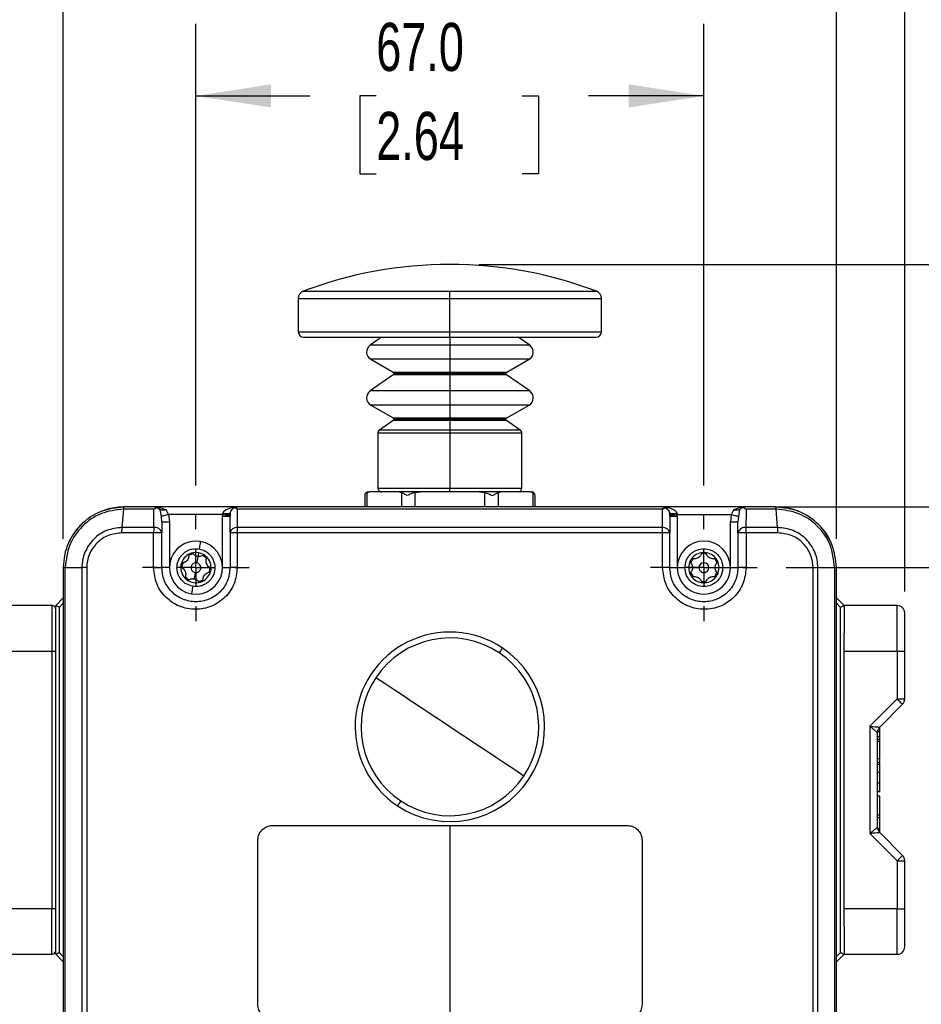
# Model space of a CAD drawing. Header units: millimetres. Extents: x 19 to 819, y 19 to 629.
# Tile 4 of 30: x 154 to 273, y 400 to 530. Entities that reach past the tile are written whole.
import ezdxf

# ---------------------------------------------------------------- set-up
doc = ezdxf.new("R2010")
doc.units = ezdxf.units.MM
doc.header["$LTSCALE"] = 3
doc.linetypes.add('CENTERX2', pattern=[20.32, 12.7, -2.54, 2.54, -2.54])
doc.layers.add('CENTER', color=40, linetype='CENTERX2')
doc.layers.add('DIMENSIONS', color=140, linetype='Continuous', lineweight=25)
doc.styles.add('SLDTEXTSTYLE0', font='TXT', dxfattribs={"width": 0.7})
doc.dimstyles.new('SLDDIMSTYLE0', dxfattribs={"dimtxt": 6.474023, "dimasz": 9.906, "dimexe": 0, "dimexo": 0.0625, "dimgap": 1.618506, "dimtad": 0, "dimtih": 1, "dimtoh": 1, "dimrnd": 1e-09, "dimzin": 12, "dimdsep": 46, "dimtxsty": 'SLDTEXTSTYLE0', "dimsah": 1, "dimcen": 0.09, "dimadec": 0, "dimazin": 3, "dimtfac": 1, "dimtofl": 0, "dimtmove": 0, "dimatfit": 3, "dimfxl": 0, "dimfrac": 2, "dimtolj": 1, "dimtzin": 12, "dimarcsym": 0})
doc.dimstyles.new('SLDDIMSTYLE1', dxfattribs={"dimtxt": 6.474023, "dimasz": 9.906, "dimexe": 0, "dimexo": 0.0625, "dimgap": 1.618506, "dimtad": 0, "dimtih": 1, "dimtoh": 1, "dimrnd": 1e-09, "dimzin": 4, "dimdsep": 46, "dimtxsty": 'SLDTEXTSTYLE0', "dimsah": 1, "dimcen": 0.09, "dimadec": 0, "dimazin": 1, "dimtfac": 1, "dimtofl": 0, "dimtmove": 0, "dimatfit": 3, "dimfxl": 0, "dimfrac": 2, "dimtolj": 1, "dimtzin": 12, "dimarcsym": 0})

# ---------------------------------------------------------------- blocks, each defined once
blk = doc.blocks.new('_D')
at = {"layer": 'DIMENSIONS'}
for p, q in [((32.29, 445.58), (32.29, 575.52)), ((270.39, 454.14), (270.39, 575.52)), ((32.29, 566), (88.63, 566)), ((270.39, 566), (210.08, 566))]:
    blk.add_line(p, q, dxfattribs=at)
for points in [[(32.29, 566), (42.19, 564.47), (42.19, 567.52)], [(270.39, 566), (260.48, 567.52), (260.48, 564.47)]]:
    blk.add_solid(points, dxfattribs=at)
at = {"layer": 'DIMENSIONS', "insert": (90.08, 569.04), "char_height": 6.35, "attachment_point": 1, "style": 'SLDTEXTSTYLE0'}
blk.add_mtext('223MM MIN. - 240MM MAX.', dxfattribs=at)
blk = doc.blocks.new('_D_1')
at = {"layer": 'DIMENSIONS'}
for p, q in [((176.89, 468.12), (176.89, 529.02)), ((243.89, 468.12), (243.89, 529.02)), ((176.89, 519.49), (191.9, 519.49)), ((200.67, 519.49), (198.5, 519.49)), ((198.5, 519.49), (198.5, 509.2)), ((219.91, 519.49), (222.08, 519.49)), ((222.08, 519.49), (222.08, 509.2)), ((243.89, 519.49), (228.68, 519.49)), ((198.5, 509.2), (200.67, 509.2)), ((222.08, 509.2), (219.91, 509.2))]:
    blk.add_line(p, q, dxfattribs=at)
for points in [[(176.89, 519.49), (186.79, 517.97), (186.79, 521.02)], [(243.89, 519.49), (233.98, 521.02), (233.98, 517.97)]]:
    blk.add_solid(points, dxfattribs=at)
at = {"layer": 'DIMENSIONS', "char_height": 6.35, "attachment_point": 1, "style": 'SLDTEXTSTYLE0'}
for s, insert in [('67.0', (200.67, 529.13)), ('2.64', (200.67, 517.39))]:
    blk.add_mtext(s, dxfattribs=dict(at, insert=insert))
blk = doc.blocks.new('_D_2')
at = {"layer": 'DIMENSIONS'}
for p, q in [((159.39, 461.08), (159.39, 554.8)), ((261.39, 461.08), (261.39, 554.8)), ((159.39, 545.27), (191.9, 545.27)), ((200.67, 545.27), (198.5, 545.27)), ((198.5, 545.27), (198.5, 534.98)), ((219.91, 545.27), (222.08, 545.27)), ((222.08, 545.27), (222.08, 534.98)), ((261.39, 545.27), (228.68, 545.27)), ((198.5, 534.98), (200.67, 534.98)), ((222.08, 534.98), (219.91, 534.98))]:
    blk.add_line(p, q, dxfattribs=at)
for points in [[(159.39, 545.27), (169.29, 543.75), (169.29, 546.79)], [(261.39, 545.27), (251.48, 546.79), (251.48, 543.75)]]:
    blk.add_solid(points, dxfattribs=at)
at = {"layer": 'DIMENSIONS', "char_height": 6.35, "attachment_point": 1, "style": 'SLDTEXTSTYLE0'}
for s, insert in [('102.0', (197.98, 554.91)), ('4.02', (200.67, 543.17))]:
    blk.add_mtext(s, dxfattribs=dict(at, insert=insert))
blk = doc.blocks.new('_D_5')
at = {"layer": 'DIMENSIONS'}
for p, q in [((254.74, 457.27), (308.71, 457.27)), ((299.18, 457.27), (299.18, 425.78)), ((289.56, 414.04), (287.39, 414.04)), ((287.39, 414.04), (287.39, 403.75)), ((308.8, 414.04), (310.98, 414.04)), ((310.98, 414.04), (310.98, 403.75)), ((287.39, 403.75), (289.56, 403.75)), ((310.98, 403.75), (308.8, 403.75)), ((299.18, 361.27), (299.18, 402.3)), ((254.74, 361.27), (308.71, 361.27))]:
    blk.add_line(p, q, dxfattribs=at)
for points in [[(299.18, 457.27), (297.66, 447.36), (300.71, 447.36)], [(299.18, 361.27), (300.71, 371.18), (297.66, 371.18)]]:
    blk.add_solid(points, dxfattribs=at)
at = {"layer": 'DIMENSIONS', "char_height": 6.35, "attachment_point": 1, "style": 'SLDTEXTSTYLE0'}
for s, insert in [('96.0', (289.56, 423.67)), ('3.78', (289.56, 411.93))]:
    blk.add_mtext(s, dxfattribs=dict(at, insert=insert))
blk = doc.blocks.new('_D_6')
at = {"layer": 'DIMENSIONS'}
for p, q in [((253.2, 465.27), (337.43, 465.27)), ((327.9, 465.27), (327.9, 443.44)), ((318.28, 431.7), (316.11, 431.7)), ((316.11, 431.7), (316.11, 421.41)), ((337.52, 431.7), (339.7, 431.7)), ((339.7, 431.7), (339.7, 421.41)), ((316.11, 421.41), (318.28, 421.41)), ((339.7, 421.41), (337.52, 421.41)), ((327.9, 353.27), (327.9, 419.96)), ((253.2, 353.27), (337.43, 353.27))]:
    blk.add_line(p, q, dxfattribs=at)
for points in [[(327.9, 465.27), (326.38, 455.36), (329.43, 455.36)], [(327.9, 353.27), (329.43, 363.18), (326.38, 363.18)]]:
    blk.add_solid(points, dxfattribs=at)
at = {"layer": 'DIMENSIONS', "char_height": 6.35, "attachment_point": 1, "style": 'SLDTEXTSTYLE0'}
for s, insert in [('112.0', (315.59, 441.33)), ('4.41', (318.28, 429.59))]:
    blk.add_mtext(s, dxfattribs=dict(at, insert=insert))
blk = doc.blocks.new('_D_7')
at = {"layer": 'DIMENSIONS'}
for p, q in [((214.2, 497.27), (369.95, 497.27)), ((360.43, 497.27), (360.43, 458.93)), ((350.81, 447.19), (348.63, 447.19)), ((348.63, 447.19), (348.63, 436.9)), ((370.05, 447.19), (372.22, 447.19)), ((372.22, 447.19), (372.22, 436.9)), ((348.63, 436.9), (350.81, 436.9)), ((372.22, 436.9), (370.05, 436.9)), ((360.43, 353.27), (360.43, 435.45)), ((253.2, 353.27), (369.95, 353.27))]:
    blk.add_line(p, q, dxfattribs=at)
for points in [[(360.43, 497.27), (358.9, 487.36), (361.95, 487.36)], [(360.43, 353.27), (361.95, 363.18), (358.9, 363.18)]]:
    blk.add_solid(points, dxfattribs=at)
at = {"layer": 'DIMENSIONS', "char_height": 6.35, "attachment_point": 1, "style": 'SLDTEXTSTYLE0'}
for s, insert in [('144.0', (348.11, 456.83)), ('5.67', (350.81, 445.09))]:
    blk.add_mtext(s, dxfattribs=dict(at, insert=insert))
blk = doc.blocks.new('SW_CENTERMARKSYMBOL_2')
at = {"layer": 'CENTER', "color": 0}
for p, q in [((0, 5.08), (0, 7.04)), ((0, 0), (0, 2.54)), ((-5.08, 0), (-7.04, 0)), ((0, 0), (-2.54, 0)), ((0, 0), (0, -2.54)), ((0, 0), (2.54, 0)), ((5.08, 0), (7.04, 0)), ((0, -5.08), (0, -7.04))]:
    blk.add_line(p, q, dxfattribs=at)
blk = doc.blocks.new('SW_CENTERMARKSYMBOL_3')
at = {"layer": 'CENTER', "color": 0}
for p, q in [((0, 5.08), (0, 7.04)), ((0, 0), (0, 2.54)), ((-5.08, 0), (-7.04, 0)), ((0, 0), (-2.54, 0)), ((0, 0), (0, -2.54)), ((0, 0), (2.54, 0)), ((5.08, 0), (7.04, 0)), ((0, -5.08), (0, -7.04))]:
    blk.add_line(p, q, dxfattribs=at)

msp = doc.modelspace()

# ---------------------------------------------------------------- linework, layer by layer
for p, q in [((191.032, 493.72), (210.387, 493.72)), ((210.387, 492.785), (210.387, 493.72)), ((210.387, 493.72), (229.742, 493.72)), ((190.387, 492.785), (190.387, 488.37)), ((190.387, 492.785), (210.387, 492.785)), ((210.387, 488.37), (210.387, 492.785)), ((210.387, 492.785), (230.387, 492.785)), ((230.387, 488.37), (230.387, 492.785)), ((190.387, 488.37), (210.387, 488.37)), ((210.387, 487.67), (210.387, 488.37)), ((210.387, 488.37), (230.387, 488.37)), ((191.087, 487.67), (210.387, 487.67)), ((201.382, 487.67), (199.856, 486.601)), ((210.387, 487.67), (229.687, 487.67)), ((210.387, 487.67), (210.387, 486.601)), ((220.918, 486.601), (219.391, 487.67)), ((210.387, 486.601), (199.856, 486.601)), ((210.387, 486.601), (210.387, 484.748)), ((220.918, 486.601), (210.387, 486.601)), ((199.937, 484.748), (202.887, 483.044)), ((210.387, 484.748), (199.937, 484.748)), ((210.387, 484.748), (210.387, 483.044)), ((220.837, 484.748), (210.387, 484.748)), ((217.887, 483.044), (220.837, 484.748)), ((202.902, 482.707), (199.856, 480.575)), ((202.887, 483.044), (210.387, 483.044)), ((210.387, 482.707), (202.902, 482.707)), ((202.987, 482.871), (210.387, 482.871)), ((210.387, 482.871), (210.387, 483.044)), ((210.387, 483.044), (217.887, 483.044)), ((210.387, 482.707), (210.387, 482.871)), ((210.387, 482.871), (217.787, 482.871)), ((210.387, 482.707), (210.387, 480.575)), ((217.872, 482.707), (210.387, 482.707)), ((220.918, 480.575), (217.872, 482.707)), ((210.387, 480.575), (199.856, 480.575)), ((210.387, 480.575), (210.387, 478.721)), ((220.918, 480.575), (210.387, 480.575)), ((199.937, 478.721), (202.887, 477.018)), ((210.387, 478.721), (199.937, 478.721)), ((210.387, 478.721), (210.387, 477.018)), ((220.837, 478.721), (210.387, 478.721)), ((217.887, 477.018), (220.837, 478.721)), ((202.902, 476.681), (201.1, 475.42)), ((202.887, 477.018), (210.387, 477.018)), ((210.387, 476.681), (202.902, 476.681)), ((202.987, 476.845), (210.387, 476.845)), ((210.387, 476.845), (210.387, 477.018)), ((210.387, 477.018), (217.887, 477.018)), ((210.387, 476.681), (210.387, 476.845)), ((210.387, 476.845), (217.787, 476.845)), ((210.387, 476.681), (210.387, 475.42)), ((217.872, 476.681), (210.387, 476.681)), ((219.674, 475.42), (217.872, 476.681)), ((210.387, 475.42), (201.1, 475.42)), ((210.387, 475.42), (210.387, 475.01)), ((219.674, 475.42), (210.387, 475.42)), ((200.887, 475.01), (200.887, 467.77)), ((210.387, 475.01), (200.887, 475.01)), ((210.387, 475.01), (210.387, 467.77)), ((219.887, 475.01), (210.387, 475.01)), ((219.887, 467.77), (219.887, 475.01)), ((200.887, 467.77), (210.387, 467.77)), ((210.387, 467.27), (210.387, 467.77)), ((210.387, 467.77), (219.887, 467.77)), ((199.149, 466.77), (199.149, 465.27)), ((199.417, 467.186), (199.771, 467.27)), ((199.417, 467.186), (199.417, 465.27)), ((203.682, 467.27), (199.771, 467.27)), ((203.682, 467.27), (204.036, 467.186)), ((206.476, 467.27), (203.682, 467.27)), ((204.036, 465.27), (204.036, 467.186)), ((205.768, 467.186), (206.476, 467.27)), ((205.768, 467.186), (205.768, 465.27)), ((214.298, 467.27), (206.476, 467.27)), ((214.298, 467.27), (215.006, 467.186)), ((217.092, 467.27), (214.298, 467.27)), ((215.006, 465.27), (215.006, 467.186)), ((216.738, 467.186), (217.092, 467.27)), ((216.738, 467.186), (216.738, 465.27)), ((221.003, 467.27), (217.092, 467.27)), ((221.003, 467.27), (221.357, 467.186)), ((221.357, 465.27), (221.357, 467.186)), ((221.624, 465.27), (221.624, 466.77)), ((167.153, 462.563), (167.362, 464.977)), ((171.332, 464.977), (167.362, 464.977)), ((171.387, 465.27), (167.387, 465.27)), ((171.332, 464.977), (171.744, 465.204)), ((171.332, 462.563), (171.332, 464.977)), ((171.387, 465.27), (171.744, 465.204)), ((182.387, 465.27), (171.387, 465.27)), ((171.744, 465.204), (172.067, 465.004)), ((181.986, 465.186), (182.387, 465.27)), ((182.347, 464.977), (181.986, 465.186)), ((238.427, 464.977), (182.347, 464.977)), ((182.347, 464.977), (182.347, 462.563)), ((238.387, 465.27), (182.387, 465.27)), ((238.387, 465.27), (238.788, 465.186)), ((249.387, 465.27), (238.387, 465.27)), ((238.426, 462.563), (238.427, 464.977)), ((238.427, 464.977), (238.788, 465.186)), ((249.03, 465.204), (249.387, 465.27)), ((249.442, 464.977), (249.03, 465.204)), ((253.387, 465.27), (249.387, 465.27)), ((253.412, 464.977), (249.442, 464.977)), ((253.62, 462.563), (253.412, 464.977)), ((172.33, 464.034), (172.186, 464.91)), ((172.387, 463.33), (172.33, 464.034)), ((173.273, 464.27), (173.387, 463.33)), ((180.392, 464.27), (173.273, 464.27)), ((180.387, 464.069), (180.392, 464.27)), ((180.387, 457.27), (180.387, 464.069)), ((180.387, 464.069), (181.387, 464.069)), ((180.392, 464.27), (180.426, 464.467)), ((181.389, 464.22), (181.387, 464.069)), ((181.387, 461.856), (181.387, 464.069)), ((181.403, 464.481), (181.389, 464.22)), ((239.384, 464.22), (239.37, 464.481)), ((239.387, 464.069), (239.384, 464.22)), ((239.387, 464.069), (239.387, 461.856)), ((239.387, 464.069), (240.387, 464.069)), ((240.348, 464.467), (240.382, 464.27)), ((240.387, 464.069), (240.382, 464.27)), ((240.382, 464.27), (247.501, 464.27)), ((240.387, 464.069), (240.387, 457.27)), ((247.501, 464.27), (247.387, 463.33)), ((248.444, 464.034), (248.387, 463.33)), ((248.588, 464.91), (248.444, 464.034)), ((171.332, 462.563), (167.153, 462.563)), ((172.387, 463.33), (172.387, 461.856)), ((172.387, 463.33), (173.387, 463.33)), ((173.387, 463.33), (173.387, 457.27)), ((238.426, 462.563), (182.347, 462.563)), ((247.387, 457.27), (247.387, 463.33)), ((247.387, 463.33), (248.387, 463.33)), ((248.387, 461.856), (248.387, 463.33)), ((253.62, 462.563), (249.442, 462.563)), ((171.309, 461.856), (167.128, 461.856)), ((171.309, 457.27), (171.309, 461.856)), ((172.387, 461.856), (171.309, 461.856)), ((172.387, 457.27), (172.387, 461.856)), ((182.331, 461.856), (181.387, 461.856)), ((181.387, 461.856), (181.387, 457.27)), ((182.331, 461.856), (182.331, 457.27)), ((238.443, 461.856), (182.331, 461.856)), ((238.443, 457.27), (238.443, 461.856)), ((239.387, 461.856), (238.443, 461.856)), ((239.387, 457.27), (239.387, 461.856)), ((249.465, 461.856), (248.387, 461.856)), ((248.387, 461.856), (248.387, 457.27)), ((253.646, 461.856), (249.465, 461.856)), ((249.465, 461.856), (249.465, 457.27)), ((177.138, 458.749), (176.996, 457.911)), ((177.222, 459.242), (177.138, 458.749)), ((159.647, 457.27), (159.387, 457.27)), ((159.387, 457.27), (159.387, 361.27)), ((159.647, 457.27), (161.838, 457.27)), ((159.647, 361.27), (159.647, 457.27)), ((161.838, 457.27), (161.838, 361.27)), ((162.483, 457.273), (162.483, 361.268)), ((171.309, 457.27), (172.387, 457.27)), ((173.387, 457.27), (172.387, 457.27)), ((180.387, 457.27), (181.387, 457.27)), ((182.331, 457.27), (181.387, 457.27)), ((239.387, 457.27), (238.443, 457.27)), ((239.387, 457.27), (240.387, 457.27)), ((240.387, 457.27), (241.387, 457.27)), ((241.887, 457.27), (242.387, 457.27)), ((242.387, 457.27), (243.237, 457.27)), ((244.537, 457.27), (245.387, 457.27)), ((246.387, 457.27), (247.387, 457.27)), ((247.387, 457.27), (248.387, 457.27)), ((249.465, 457.27), (248.387, 457.27)), ((258.291, 361.268), (258.291, 457.273)), ((258.936, 457.27), (261.127, 457.27)), ((258.936, 361.27), (258.936, 457.27)), ((261.127, 457.27), (261.127, 361.27)), ((261.127, 457.27), (261.387, 457.27)), ((261.387, 361.27), (261.387, 457.27)), ((176.778, 456.629), (176.636, 455.791)), ((157.887, 452.27), (150.887, 452.27)), ((157.887, 452.27), (157.887, 446.27)), ((158.387, 452.27), (159.387, 453.27)), ((158.387, 446.27), (158.387, 452.27)), ((158.887, 452.063), (159.387, 452.563)), ((158.887, 406.477), (158.887, 452.063)), ((261.387, 453.27), (262.387, 452.27)), ((261.387, 452.563), (261.887, 452.063)), ((261.887, 452.063), (261.887, 406.477)), ((269.387, 452.27), (262.387, 452.27)), ((262.387, 452.27), (262.387, 448.668)), ((269.387, 446.27), (269.387, 452.27)), ((270.387, 446.27), (270.387, 451.27)), ((262.387, 446.27), (262.387, 448.668)), ((150.887, 446.27), (157.887, 446.27)), ((157.887, 446.27), (157.887, 412.27)), ((157.887, 446.27), (158.387, 446.27)), ((158.387, 412.27), (158.387, 446.27)), ((262.387, 412.27), (262.387, 446.27)), ((262.387, 446.27), (269.387, 446.27)), ((269.387, 446.27), (269.387, 439.948)), ((269.387, 446.27), (270.387, 446.27)), ((270.387, 439.948), (270.387, 446.27)), ((269.387, 439.948), (265.787, 436.348)), ((267.08, 436.227), (270.094, 439.241)), ((269.387, 439.948), (270.387, 439.948)), ((265.787, 436.348), (265.787, 422.193)), ((266.787, 423.021), (266.787, 435.519)), ((267.087, 435.612), (266.791, 435.612)), ((267.087, 435.612), (267.087, 436.234)), ((267.087, 434.933), (267.087, 435.612)), ((267.087, 434.933), (266.787, 434.933)), ((267.087, 434.605), (266.787, 434.605)), ((266.787, 434.4), (267.087, 434.4)), ((267.087, 434.318), (266.787, 434.318)), ((267.087, 434.605), (267.087, 434.933)), ((267.087, 434.4), (267.087, 434.605)), ((267.087, 434.318), (267.087, 434.4)), ((267.087, 432.062), (267.087, 434.318)), ((267.087, 432.062), (266.787, 432.062)), ((267.087, 431.585), (266.787, 431.585)), ((267.087, 431.323), (266.787, 431.323)), ((267.087, 431.677), (267.087, 431.97)), ((267.087, 431.323), (267.087, 431.585)), ((267.087, 430.25), (267.087, 431.323)), ((267.087, 430.25), (266.787, 430.25)), ((267.087, 430.913), (267.087, 430.968)), ((267.087, 428.862), (267.087, 430.25)), ((267.087, 428.862), (266.787, 428.862)), ((267.087, 427.713), (267.087, 428.862)), ((267.087, 427.713), (266.787, 427.713)), ((267.087, 427.139), (266.787, 427.139)), ((267.087, 424.636), (267.087, 427.139)), ((267.087, 424.636), (266.787, 424.636)), ((266.787, 424.308), (267.087, 424.308)), ((267.087, 423.651), (267.087, 424.636)), ((267.087, 422.792), (267.087, 424.308)), ((187.037, 423.27), (233.737, 423.27)), ((210.387, 423.27), (210.387, 397.67)), ((265.787, 422.193), (269.387, 418.593)), ((267.087, 422.792), (266.814, 422.792)), ((270.094, 419.3), (267.08, 422.314)), ((267.087, 422.503), (267.087, 422.954)), ((267.087, 422.341), (267.087, 422.792)), ((185.037, 399.67), (185.037, 421.27)), ((235.737, 421.27), (235.737, 399.67)), ((269.387, 418.593), (269.387, 412.27)), ((269.387, 418.593), (270.387, 418.593)), ((270.387, 412.27), (270.387, 418.593)), ((157.887, 412.27), (150.887, 412.27)), ((157.887, 406.27), (157.887, 412.27)), ((158.387, 412.27), (157.887, 412.27)), ((158.387, 406.27), (158.387, 412.27)), ((269.387, 412.27), (262.387, 412.27)), ((262.387, 409.872), (262.387, 412.27)), ((269.387, 406.27), (269.387, 412.27)), ((269.387, 412.27), (270.387, 412.27)), ((270.387, 407.27), (270.387, 412.27)), ((262.387, 409.872), (262.387, 406.27)), ((150.887, 406.27), (157.887, 406.27)), ((159.387, 405.27), (158.387, 406.27)), ((159.387, 405.977), (158.887, 406.477)), ((261.887, 406.477), (261.387, 405.977)), ((262.387, 406.27), (261.387, 405.27)), ((262.387, 406.27), (269.387, 406.27))]:
    msp.add_line(p, q)
at = {"flags": 128}
for points in [[(164.559, 464.754), (165.826, 465.116), (167.387, 465.27)], [(249.449, 464.977), (249.449, 464.716), (249.442, 462.563)], [(173.273, 464.27), (173.112, 464.23), (172.955, 464.191), (172.808, 464.154), (172.673, 464.12), (172.555, 464.091), (172.456, 464.066), (172.381, 464.047), (172.33, 464.034)], [(180.392, 464.27), (180.581, 464.261), (180.763, 464.251), (180.931, 464.243), (181.08, 464.235), (181.205, 464.229), (181.3, 464.224), (181.362, 464.221), (181.389, 464.22)], [(239.384, 464.22), (239.412, 464.221), (239.474, 464.224), (239.569, 464.229), (239.694, 464.235), (239.843, 464.243), (240.011, 464.251), (240.193, 464.261), (240.382, 464.27)], [(247.501, 464.27), (247.662, 464.23), (247.819, 464.191), (247.966, 464.154), (248.101, 464.12), (248.219, 464.091), (248.317, 464.066), (248.393, 464.047), (248.444, 464.034)], [(177.472, 460.721), (177.469, 460.702), (177.46, 460.646), (177.444, 460.555), (177.423, 460.432), (177.398, 460.283), (177.369, 460.112), (177.338, 459.927), (177.305, 459.735)], [(176.469, 454.805), (176.436, 454.613), (176.405, 454.428), (176.376, 454.258), (176.35, 454.108), (176.33, 453.986), (176.314, 453.895), (176.305, 453.838), (176.301, 453.82)], [(158.387, 452.27), (158.394, 452.267), (158.417, 452.258), (158.454, 452.242), (158.504, 452.222), (158.565, 452.196), (158.637, 452.167), (158.716, 452.134), (158.8, 452.099), (158.887, 452.063)], [(261.887, 452.063), (261.984, 452.104), (262.078, 452.142), (262.165, 452.178), (262.24, 452.21), (262.303, 452.235), (262.349, 452.254), (262.377, 452.266), (262.387, 452.27)], [(217.303, 446.682), (217.296, 446.67), (217.272, 446.635), (217.234, 446.578), (217.183, 446.5), (217.119, 446.404), (217.044, 446.292), (216.962, 446.168), (216.873, 446.034)], [(210.387, 436.27), (209.156, 437.088), (207.927, 437.904), (206.699, 438.72), (205.474, 439.534), (204.253, 440.345), (203.037, 441.153), (201.827, 441.957), (200.623, 442.756)], [(270.094, 439.241), (270.08, 439.254), (270.04, 439.295), (269.975, 439.36), (269.887, 439.448), (269.78, 439.555), (269.657, 439.677), (269.525, 439.81), (269.387, 439.948)], [(220.151, 429.784), (218.947, 430.584), (217.737, 431.388), (216.521, 432.196), (215.3, 433.007), (214.075, 433.82), (212.847, 434.636), (211.617, 435.453), (210.387, 436.27)], [(203.901, 426.506), (203.812, 426.373), (203.73, 426.248), (203.655, 426.136), (203.591, 426.04), (203.539, 425.962), (203.501, 425.905), (203.478, 425.87), (203.47, 425.858)], [(269.387, 418.593), (269.525, 418.73), (269.657, 418.863), (269.78, 418.985), (269.887, 419.093), (269.975, 419.18), (270.04, 419.246), (270.08, 419.286), (270.094, 419.3)], [(158.887, 406.477), (158.789, 406.437), (158.696, 406.398), (158.609, 406.362), (158.533, 406.331), (158.471, 406.305), (158.425, 406.286), (158.397, 406.274), (158.387, 406.27)], [(262.387, 406.27), (262.377, 406.274), (262.349, 406.286), (262.303, 406.305), (262.24, 406.331), (262.165, 406.362), (262.078, 406.398), (261.984, 406.437), (261.887, 406.477)]]:
    msp.add_lwpolyline(points, dxfattribs=at)
for centre, radius, start, end in [((210.387, 442.739), 54.532, 90.00003, 110.78918), ((210.387, 442.739), 54.532, 69.21082, 89.99997), ((191.387, 492.785), 1, 110.78886, 179.99999), ((229.387, 492.785), 1, 0.00108, 69.21039), ((191.087, 488.37), 0.7, 180.0002, 269.9998), ((229.687, 488.37), 0.7, 270.0002, 359.9998), ((200.487, 485.7), 1.1, 125.00021, 239.99963), ((220.287, 485.7), 1.1, 300.0003, 55.00008), ((202.787, 482.871), 0.2, 359.99844, 59.99883), ((202.787, 482.871), 0.2, 305.00106, 359.99782), ((217.987, 482.871), 0.2, 120.00356, 180.00102), ((217.987, 482.871), 0.2, 180.00284, 234.99622), ((200.487, 479.674), 1.1, 124.99988, 240.00001), ((220.287, 479.674), 1.1, 299.99993, 55.00042), ((202.787, 476.845), 0.2, 359.99844, 59.99883), ((202.787, 476.845), 0.2, 305.00106, 359.99782), ((217.987, 476.845), 0.2, 120.00356, 180.00102), ((217.987, 476.845), 0.2, 180.00284, 234.99622), ((201.387, 475.01), 0.5, 124.99891, 180.00127), ((219.387, 475.01), 0.5, 0.00001, 55.00063), ((201.387, 467.77), 0.5, 179.99908, 270.00006), ((219.387, 467.77), 0.5, 270.00067, 0.00019), ((199.649, 466.77), 0.5, 89.99994, 180.00945), ((221.124, 466.77), 0.5, 0.00152, 89.99933), ((249.387, 464.27), 1, 110.91875, 132.83249), ((253.387, 457.27), 8, 67.24964, 89.99992), ((253.387, 457.27), 8, 21.82829, 60.04224), ((167.387, 457.27), 8, 134.39287, 156.73401), ((180.945, 461.899), 9.637, 176.04766, 180.25499), ((171.496, 461.667), 0.911, 11.97534, 100.36646), ((182.25, 461.689), 0.88, 83.67215, 169.05102), ((195.738, 461.899), 13.407, 177.161, 180.18406), ((238.523, 461.689), 0.88, 10.94849, 96.32824), ((225.03, 461.899), 13.412, 359.81702, 2.83883), ((249.278, 461.667), 0.911, 79.6333, 168.025), ((239.831, 461.899), 9.634, 359.7443, 3.95275), ((176.887, 457.27), 3.5, 80.36875, 260.36864), ((176.887, 457.27), 3.5, 260.36875, 80.36864), ((243.887, 457.27), 3.5, 0.00016, 179.99984), ((176.887, 457.27), 2, 113.80569, 166.93192), ((176.887, 457.27), 1.85, 100.7239, 120.01417), ((176.888, 457.268), 2.003, 106.93742, 113.80289), ((176.887, 457.27), 2, 80.3708, 106.92933), ((176.887, 457.27), 2, 53.80411, 80.3694), ((176.887, 457.27), 1.85, 40.71965, 60.01705), ((176.885, 457.268), 2.002, 46.93677, 53.80251), ((176.887, 457.27), 2, 353.8056, 46.93174), ((243.887, 457.27), 2, 93.43691, 146.56259), ((243.887, 457.271), 1.85, 80.35102, 99.64898), ((243.887, 457.267), 2.004, 86.56901, 93.43099), ((243.887, 457.27), 2, 33.43697, 86.56329), ((176.887, 457.27), 2, 173.80589, 226.93179), ((176.887, 457.27), 2, 166.9322, 173.80603), ((176.887, 457.27), 1.85, 160.72148, 180.01578), ((176.887, 457.27), 0.65, 80.36899, 260.36848), ((176.887, 457.27), 0.65, 260.36883, 80.36864), ((176.887, 457.27), 1.85, 340.72149, 0.01624), ((243.887, 457.27), 3.5, 179.99989, 0.00011), ((243.887, 457.27), 2, 153.43748, 179.9994), ((243.887, 457.27), 2, 180.00018, 206.56252), ((243.885, 457.271), 1.998, 146.56079, 153.44296), ((243.887, 457.27), 1.85, 140.35325, 159.64632), ((243.887, 457.27), 0.65, 0.00099, 179.99901), ((243.887, 457.27), 0.65, 179.99967, 0.00033), ((243.887, 457.27), 1.85, 20.35368, 39.64675), ((243.887, 457.27), 2, 26.56171, 33.43762), ((243.887, 457.27), 2, 333.43709, 26.56291), ((176.887, 457.271), 1.85, 220.72386, 240.01284), ((176.887, 457.27), 2, 293.80678, 346.93091), ((176.887, 457.27), 2, 346.93089, 353.80646), ((243.887, 457.27), 2, 206.56219, 213.43762), ((243.887, 457.27), 1.85, 200.35368, 219.64675), ((243.887, 457.27), 2, 213.43788, 266.56179), ((243.887, 457.27), 2, 273.43801, 326.56255), ((243.887, 457.27), 1.85, 320.35325, 339.64632), ((243.886, 457.271), 2.001, 326.56397, 333.43313), ((176.887, 457.27), 2, 226.92894, 233.80428), ((176.887, 457.27), 2, 233.80645, 286.93129), ((176.887, 457.27), 1.85, 280.71997, 300.01553), ((176.887, 457.269), 1.999, 286.92752, 293.8058), ((243.887, 457.27), 1.85, 260.35102, 279.64898), ((243.887, 457.274), 2.004, 266.56901, 273.43099), ((157.887, 451.77), 0.5, 359.99824, 90.00251), ((269.387, 451.27), 1, 359.99934, 90.00152), ((210.387, 436.27), 12.5, 56.40461, 236.40463), ((210.387, 436.27), 11.722, 56.40469, 146.4046), ((210.387, 436.27), 12.5, 236.40462, 56.40461), ((210.387, 436.27), 11.722, 326.4047, 56.40454), ((210.387, 436.27), 11.722, 146.40463, 236.40461), ((269.387, 439.948), 1, 315.0001, 0.00026), ((267.787, 435.519), 1, 134.99868, 180.00066), ((210.387, 436.27), 11.722, 236.40469, 326.4046), ((267.787, 423.021), 1, 180.00099, 224.99968), ((269.387, 418.593), 1, 359.99974, 44.9999), ((157.887, 406.77), 0.5, 270.00041, 359.99884), ((269.387, 407.27), 1, 269.99848, 0.00152)]:
    msp.add_arc(centre, radius, start, end)
for points, knots in [([(199.417, 467.186), (199.339, 467.13), (199.193, 467.026), (199.163, 466.851), (199.149, 466.77)], [0, 0, 0, 0, 0.5373313, 1, 1, 1, 1]), ([(204.768, 466.77), (204.632, 466.845), (204.386, 466.98), (204.144, 467.122), (204.036, 467.186)], [0, 0, 0, 0, 0.553642, 1, 1, 1, 1]), ([(205.768, 467.186), (205.592, 467.128), (205.248, 467.014), (204.925, 466.85), (204.768, 466.77)], [0, 0, 0, 0, 0.5129388, 1, 1, 1, 1]), ([(215.006, 467.186), (215.183, 467.127), (215.527, 467.014), (215.85, 466.85), (216.006, 466.77)], [0, 0, 0, 0, 0.5162384, 1, 1, 1, 1]), ([(216.006, 466.77), (216.143, 466.845), (216.389, 466.98), (216.631, 467.123), (216.738, 467.186)], [0, 0, 0, 0, 0.5569729, 1, 1, 1, 1]), ([(221.624, 466.77), (221.611, 466.851), (221.581, 467.026), (221.435, 467.13), (221.357, 467.186)], [0, 0, 0, 0, 0.45954489, 1, 1, 1, 1]), ([(167.387, 465.27), (167.077, 465.26), (166.343, 465.234), (165.312, 465.022), (164.173, 464.628), (162.963, 463.998), (161.691, 462.977), (160.664, 461.702), (159.964, 460.355), (159.488, 458.9), (159.423, 457.851), (159.387, 457.27)], [0, 0, 0, 0, 0.0741076, 0.1753833, 0.2501326, 0.3618142, 0.4996866, 0.6371353, 0.7497876, 0.8614074, 1, 1, 1, 1]), ([(167.362, 464.977), (166.35, 464.862), (164.33, 464.632), (161.781, 462.851), (159.995, 460.304), (159.763, 458.282), (159.647, 457.27)], [0, 0, 0, 0, 0.2501496, 0.4997294, 0.749741, 1, 1, 1, 1]), ([(167.362, 464.977), (167.363, 465.04), (167.365, 465.127), (167.367, 465.228), (167.382, 465.26), (167.387, 465.27)], [0, 0, 0, 0, 0.6401313, 0.8893781, 1, 1, 1, 1]), ([(171.387, 465.27), (171.683, 465.257), (172.232, 465.233), (172.727, 464.999), (172.956, 464.89)], [0, 0, 0, 0, 0.538657, 1, 1, 1, 1]), ([(172.185, 464.91), (172.165, 464.924), (172.123, 464.952), (172.086, 464.986), (172.067, 465.004)], [0, 0, 0, 0, 0.49168813, 1, 1, 1, 1]), ([(180.426, 464.467), (180.454, 464.521), (180.514, 464.638), (180.736, 464.856), (181.338, 465.19), (181.952, 465.237), (182.387, 465.27)], [0, 0, 0, 0, 0.0825509, 0.1774773, 0.4172268, 1, 1, 1, 1]), ([(181.429, 464.556), (181.473, 464.664), (181.564, 464.883), (181.784, 465.086), (181.938, 465.162), (181.986, 465.186)], [0, 0, 0, 0, 0.4018239, 0.8149932, 1, 1, 1, 1]), ([(238.387, 465.27), (238.822, 465.237), (239.435, 465.19), (240.038, 464.856), (240.26, 464.638), (240.32, 464.521), (240.348, 464.467)], [0, 0, 0, 0, 0.5827725, 0.8225239, 0.9174481, 1, 1, 1, 1]), ([(238.788, 465.186), (238.885, 465.132), (239.078, 465.024), (239.259, 464.788), (239.321, 464.621), (239.345, 464.556)], [0, 0, 0, 0, 0.3849152, 0.7592707, 1, 1, 1, 1]), ([(247.818, 464.89), (248.046, 464.999), (248.542, 465.233), (249.091, 465.257), (249.387, 465.27)], [0, 0, 0, 0, 0.4613447, 1, 1, 1, 1]), ([(248.707, 465.004), (248.685, 464.983), (248.648, 464.949), (248.606, 464.921), (248.588, 464.91)], [0, 0, 0, 0, 0.58872123, 1, 1, 1, 1]), ([(253.412, 464.977), (253.411, 465.04), (253.409, 465.127), (253.406, 465.228), (253.391, 465.26), (253.387, 465.27)], [0, 0, 0, 0, 0.64012223, 0.88942925, 1, 1, 1, 1]), ([(261.387, 457.27), (261.267, 458.319), (261.026, 460.414), (259.178, 463.056), (256.536, 464.908), (254.438, 465.149), (253.387, 465.27)], [0, 0, 0, 0, 0.2500904, 0.4995998, 0.7494532, 1, 1, 1, 1]), ([(261.127, 457.27), (261.011, 458.281), (260.78, 460.299), (258.998, 462.845), (256.45, 464.63), (254.426, 464.861), (253.412, 464.977)], [0, 0, 0, 0, 0.2499816, 0.4993914, 0.7491934, 1, 1, 1, 1]), ([(172.956, 464.89), (172.881, 464.874), (172.739, 464.842), (172.532, 464.83), (172.346, 464.844), (172.237, 464.889), (172.186, 464.91)], [0, 0, 0, 0, 0.2942962, 0.5540188, 0.788058, 1, 1, 1, 1]), ([(172.956, 464.89), (172.973, 464.84), (173.008, 464.735), (173.074, 464.622), (173.133, 464.52), (173.196, 464.415), (173.244, 464.325), (173.273, 464.27)], [0, 0, 0, 0, 0.2265139, 0.474584, 0.5613499, 0.7340606, 1, 1, 1, 1]), ([(180.426, 464.467), (180.541, 464.452), (180.721, 464.428), (180.937, 464.414), (181.106, 464.414), (181.259, 464.411), (181.362, 464.461), (181.403, 464.481)], [0, 0, 0, 0, 0.35047426, 0.55023899, 0.6548389, 0.86380109, 1, 1, 1, 1]), ([(181.429, 464.556), (181.425, 464.545), (181.419, 464.523), (181.411, 464.499), (181.406, 464.485), (181.404, 464.481), (181.403, 464.481)], [0, 0, 0, 0, 0.4522959, 0.834983, 0.976827, 1, 1, 1, 1]), ([(239.37, 464.481), (239.369, 464.483), (239.365, 464.491), (239.359, 464.512), (239.352, 464.534), (239.347, 464.551), (239.345, 464.556)], [0, 0, 0, 0, 0.1184832, 0.3213868, 0.8116271, 1, 1, 1, 1]), ([(239.37, 464.481), (239.412, 464.461), (239.516, 464.41), (239.669, 464.414), (239.838, 464.414), (240.054, 464.428), (240.233, 464.452), (240.348, 464.467)], [0, 0, 0, 0, 0.13681, 0.34704, 0.4523456, 0.6504608, 1, 1, 1, 1]), ([(247.501, 464.27), (247.53, 464.325), (247.578, 464.414), (247.64, 464.519), (247.7, 464.621), (247.766, 464.735), (247.801, 464.84), (247.818, 464.89)], [0, 0, 0, 0, 0.26489672, 0.437417, 0.52430346, 0.77353601, 1, 1, 1, 1]), ([(248.588, 464.91), (248.537, 464.889), (248.428, 464.844), (248.242, 464.83), (248.035, 464.842), (247.893, 464.874), (247.818, 464.89)], [0, 0, 0, 0, 0.211911, 0.4459951, 0.7048052, 1, 1, 1, 1]), ([(167.153, 462.563), (166.459, 462.482), (165.073, 462.32), (163.302, 461.108), (162.324, 459.647), (161.899, 458.317), (161.858, 457.62), (161.838, 457.27)], [0, 0, 0, 0, 0.2499493, 0.4991507, 0.7481436, 0.8734489, 1, 1, 1, 1]), ([(167.128, 461.856), (167.128, 461.921), (167.129, 462.049), (167.134, 462.234), (167.141, 462.405), (167.15, 462.513), (167.153, 462.563)], [0, 0, 0, 0, 0.27565674, 0.54080387, 0.78533878, 1, 1, 1, 1]), ([(253.646, 461.856), (253.645, 461.921), (253.645, 462.049), (253.64, 462.234), (253.632, 462.405), (253.624, 462.513), (253.62, 462.563)], [0, 0, 0, 0, 0.2756664, 0.5408236, 0.7853484, 1, 1, 1, 1]), ([(258.936, 457.27), (258.915, 457.618), (258.875, 458.314), (258.45, 459.643), (257.475, 461.105), (255.703, 462.32), (254.316, 462.482), (253.62, 462.563)], [0, 0, 0, 0, 0.1258456, 0.2512945, 0.5005604, 0.7494893, 1, 1, 1, 1]), ([(167.128, 461.856), (166.525, 461.789), (165.319, 461.656), (163.768, 460.612), (162.911, 459.341), (162.536, 458.184), (162.501, 457.577), (162.483, 457.273)], [0, 0, 0, 0, 0.2493116, 0.4986584, 0.7480965, 0.8737577, 1, 1, 1, 1]), ([(258.291, 457.273), (258.273, 457.575), (258.238, 458.181), (257.864, 459.338), (257.008, 460.61), (255.457, 461.656), (254.25, 461.789), (253.646, 461.856)], [0, 0, 0, 0, 0.1255097, 0.2513657, 0.5010371, 0.750175, 1, 1, 1, 1]), ([(176.469, 454.805), (176.164, 454.891), (175.695, 455.023), (175.172, 455.428), (174.834, 455.813), (174.58, 456.259), (174.381, 456.884), (174.362, 457.699), (174.648, 458.461), (175.043, 458.985), (175.43, 459.323), (175.876, 459.575), (176.502, 459.785), (176.99, 459.754), (177.305, 459.735)], [0, 0, 0, 0, 0.11972152, 0.18482717, 0.24999985, 0.31510503, 0.38027889, 0.49999956, 0.61972135, 0.68482663, 0.75000051, 0.81510492, 0.88027863, 1, 1, 1, 1]), ([(241.387, 457.27), (241.42, 457.585), (241.472, 458.07), (241.784, 458.653), (242.107, 459.05), (242.504, 459.375), (243.087, 459.676), (243.887, 459.831), (244.687, 459.677), (245.269, 459.375), (245.667, 459.05), (245.99, 458.653), (246.301, 458.07), (246.353, 457.585), (246.387, 457.27)], [0, 0, 0, 0, 0.1197215, 0.1848254, 0.2500006, 0.3151041, 0.380278, 0.4999997, 0.6197213, 0.684827, 0.7499995, 0.8151049, 0.8802783, 1, 1, 1, 1]), ([(175.961, 458.908), (175.956, 458.803), (175.946, 458.604), (175.822, 458.331), (175.645, 458.118), (175.419, 457.963), (175.233, 457.896), (175.124, 457.878), (175.105, 457.875)], [0, 0, 0, 0, 0.2143401, 0.405038, 0.6011239, 0.774745, 0.959337, 1, 1, 1, 1]), ([(175.961, 458.908), (175.962, 458.931), (175.965, 458.979), (175.999, 459.041), (176.041, 459.081), (176.07, 459.095), (176.08, 459.1)], [0, 0, 0, 0, 0.2877657, 0.5868646, 0.8713536, 1, 1, 1, 1]), ([(176.304, 459.184), (176.325, 459.188), (176.355, 459.195), (176.386, 459.191), (176.396, 459.189)], [0, 0, 0, 0, 0.6735584, 1, 1, 1, 1]), ([(176.396, 459.189), (176.418, 459.183), (176.46, 459.172), (176.5, 459.14), (176.517, 459.12), (176.52, 459.116)], [0, 0, 0, 0, 0.45583463, 0.89548115, 1, 1, 1, 1]), ([(177.305, 459.735), (177.609, 459.649), (178.079, 459.517), (178.602, 459.113), (178.939, 458.728), (179.193, 458.281), (179.393, 457.656), (179.411, 456.842), (179.126, 456.079), (178.731, 455.555), (178.344, 455.217), (177.898, 454.965), (177.271, 454.756), (176.784, 454.786), (176.469, 454.805)], [0, 0, 0, 0, 0.1197216, 0.184826, 0.2500002, 0.3151055, 0.3802776, 0.5000003, 0.6197222, 0.6848262, 0.7499999, 0.8151055, 0.8802785, 1, 1, 1, 1]), ([(177.138, 458.749), (177.048, 458.772), (176.872, 458.817), (176.663, 458.955), (176.562, 459.068), (176.52, 459.116)], [0, 0, 0, 0, 0.377964, 0.7402149, 1, 1, 1, 1]), ([(177.842, 458.892), (177.749, 458.843), (177.571, 458.752), (177.322, 458.726), (177.184, 458.743), (177.138, 458.749)], [0, 0, 0, 0, 0.4286545, 0.8100356, 1, 1, 1, 1]), ([(177.842, 458.892), (177.863, 458.902), (177.907, 458.925), (177.957, 458.922), (177.983, 458.92)], [0, 0, 0, 0, 0.4697552, 1, 1, 1, 1]), ([(177.983, 458.92), (178.004, 458.915), (178.034, 458.907), (178.059, 458.89), (178.068, 458.884)], [0, 0, 0, 0, 0.6691175, 1, 1, 1, 1]), ([(178.769, 457.253), (178.68, 457.31), (178.512, 457.418), (178.338, 457.662), (178.242, 457.922), (178.221, 458.195), (178.256, 458.389), (178.295, 458.492), (178.302, 458.511)], [0, 0, 0, 0, 0.214336, 0.405037, 0.6011207, 0.7747417, 0.959331, 1, 1, 1, 1]), ([(178.253, 458.731), (178.267, 458.716), (178.294, 458.684), (178.315, 458.625), (178.319, 458.565), (178.307, 458.528), (178.302, 458.511)], [0, 0, 0, 0, 0.26188982, 0.51879666, 0.77680175, 1, 1, 1, 1]), ([(243.589, 459.128), (243.547, 459.031), (243.469, 458.848), (243.258, 458.635), (243.018, 458.497), (242.752, 458.431), (242.554, 458.433), (242.446, 458.454), (242.427, 458.458)], [0, 0, 0, 0, 0.214338, 0.4050405, 0.6011197, 0.7747468, 0.9593359, 1, 1, 1, 1]), ([(243.589, 459.128), (243.598, 459.15), (243.617, 459.193), (243.671, 459.24), (243.724, 459.262), (243.757, 459.266), (243.767, 459.267)], [0, 0, 0, 0, 0.2877227, 0.5868654, 0.8713455, 1, 1, 1, 1]), ([(244.007, 459.267), (244.028, 459.263), (244.069, 459.257), (244.123, 459.224), (244.164, 459.181), (244.178, 459.145), (244.185, 459.128)], [0, 0, 0, 0, 0.2618895, 0.5187886, 0.7768126, 1, 1, 1, 1]), ([(245.347, 458.458), (245.242, 458.445), (245.044, 458.421), (244.754, 458.498), (244.515, 458.636), (244.324, 458.833), (244.227, 459.005), (244.192, 459.11), (244.185, 459.128)], [0, 0, 0, 0, 0.2143334, 0.4050382, 0.6011184, 0.7747482, 0.9593334, 1, 1, 1, 1]), ([(162.483, 457.273), (162.423, 457.273), (162.305, 457.272), (162.136, 457.271), (161.981, 457.271), (161.884, 457.27), (161.838, 457.27)], [0, 0, 0, 0, 0.2806604, 0.5467672, 0.7892911, 1, 1, 1, 1]), ([(182.331, 457.27), (182.248, 456.549), (182.081, 455.106), (180.804, 453.276), (178.983, 452.056), (176.822, 451.628), (174.66, 452.054), (172.838, 453.273), (171.559, 455.105), (171.392, 456.548), (171.309, 457.27)], [0, 0, 0, 0, 0.1251858, 0.2502064, 0.375085, 0.4998763, 0.6246807, 0.7496319, 0.8747249, 1, 1, 1, 1]), ([(181.387, 457.27), (181.321, 456.688), (181.187, 455.509), (180.147, 454.007), (178.654, 453.004), (176.887, 452.654), (175.125, 453.002), (173.857, 453.847), (173.102, 454.783), (172.54, 455.832), (172.447, 456.702), (172.387, 457.27)], [0, 0, 0, 0, 0.12346219, 0.2501452, 0.37492802, 0.49957724, 0.62422403, 0.74904757, 0.8155828, 0.87967736, 1, 1, 1, 1]), ([(175.005, 457.287), (174.986, 457.3), (174.946, 457.326), (174.909, 457.387), (174.896, 457.443), (174.898, 457.476), (174.899, 457.486)], [0, 0, 0, 0, 0.2877747, 0.586875, 0.8713861, 1, 1, 1, 1]), ([(174.939, 457.722), (174.945, 457.742), (174.958, 457.782), (175, 457.83), (175.05, 457.863), (175.087, 457.871), (175.105, 457.875)], [0, 0, 0, 0, 0.2619145, 0.5187522, 0.7767737, 1, 1, 1, 1]), ([(175.005, 457.287), (175.094, 457.23), (175.262, 457.122), (175.436, 456.878), (175.532, 456.618), (175.553, 456.346), (175.518, 456.151), (175.479, 456.048), (175.472, 456.029)], [0, 0, 0, 0, 0.2143417, 0.4050442, 0.6011186, 0.7747504, 0.9593405, 1, 1, 1, 1]), ([(178.769, 457.253), (178.788, 457.241), (178.828, 457.215), (178.865, 457.154), (178.878, 457.098), (178.876, 457.065), (178.875, 457.054)], [0, 0, 0, 0, 0.2877539, 0.5868959, 0.8713927, 1, 1, 1, 1]), ([(249.465, 457.27), (249.382, 456.549), (249.215, 455.106), (247.938, 453.276), (246.119, 452.057), (243.958, 451.628), (241.796, 452.053), (239.973, 453.273), (238.693, 455.104), (238.526, 456.548), (238.443, 457.27)], [0, 0, 0, 0, 0.1251775, 0.250152, 0.374963, 0.4997196, 0.6245532, 0.7495722, 0.8747139, 1, 1, 1, 1]), ([(248.387, 457.27), (248.327, 456.703), (248.234, 455.834), (247.672, 454.785), (246.919, 453.85), (245.653, 453.005), (243.892, 452.654), (242.124, 453.002), (240.628, 454.005), (239.587, 455.507), (239.453, 456.688), (239.387, 457.27)], [0, 0, 0, 0, 0.1202276, 0.184264, 0.2507363, 0.3754199, 0.5000184, 0.624752, 0.7496345, 0.8764308, 1, 1, 1, 1]), ([(246.387, 457.27), (246.353, 456.956), (246.301, 456.471), (245.99, 455.888), (245.667, 455.491), (245.269, 455.165), (244.687, 454.864), (243.887, 454.71), (243.087, 454.864), (242.505, 455.165), (242.107, 455.49), (241.784, 455.888), (241.472, 456.47), (241.42, 456.956), (241.387, 457.27)], [0, 0, 0, 0, 0.1197215, 0.184827, 0.25, 0.3151053, 0.3802791, 0.5000002, 0.6197213, 0.684826, 0.7499996, 0.8151049, 0.8802787, 1, 1, 1, 1]), ([(242.077, 458.075), (242.079, 458.096), (242.081, 458.127), (242.094, 458.155), (242.098, 458.165)], [0, 0, 0, 0, 0.6690917, 1, 1, 1, 1]), ([(242.129, 457.941), (242.115, 457.96), (242.085, 457.999), (242.08, 458.049), (242.077, 458.075)], [0, 0, 0, 0, 0.4697814, 1, 1, 1, 1]), ([(242.129, 457.941), (242.192, 457.857), (242.311, 457.697), (242.379, 457.456), (242.385, 457.317), (242.387, 457.27)], [0, 0, 0, 0, 0.4286575, 0.8100466, 1, 1, 1, 1]), ([(242.387, 457.27), (242.379, 457.178), (242.364, 456.997), (242.264, 456.768), (242.168, 456.649), (242.129, 456.599)], [0, 0, 0, 0, 0.377964, 0.7402156, 1, 1, 1, 1]), ([(242.218, 458.372), (242.231, 458.389), (242.257, 458.421), (242.312, 458.452), (242.371, 458.465), (242.409, 458.46), (242.427, 458.458)], [0, 0, 0, 0, 0.26189, 0.5187609, 0.7767657, 1, 1, 1, 1]), ([(245.347, 458.458), (245.37, 458.46), (245.417, 458.465), (245.484, 458.442), (245.53, 458.407), (245.55, 458.381), (245.556, 458.372)], [0, 0, 0, 0, 0.2877806, 0.5869038, 0.8713718, 1, 1, 1, 1]), ([(245.387, 457.27), (245.395, 457.363), (245.409, 457.544), (245.51, 457.773), (245.605, 457.891), (245.645, 457.941)], [0, 0, 0, 0, 0.3779515, 0.7402104, 1, 1, 1, 1]), ([(245.645, 456.599), (245.582, 456.684), (245.463, 456.843), (245.395, 457.084), (245.389, 457.224), (245.387, 457.27)], [0, 0, 0, 0, 0.4286488, 0.8100301, 1, 1, 1, 1]), ([(245.676, 458.165), (245.683, 458.145), (245.699, 458.106), (245.697, 458.043), (245.68, 457.986), (245.656, 457.955), (245.645, 457.941)], [0, 0, 0, 0, 0.2618688, 0.5187638, 0.7767852, 1, 1, 1, 1]), ([(258.291, 457.273), (258.351, 457.272), (258.469, 457.272), (258.638, 457.271), (258.793, 457.271), (258.89, 457.27), (258.936, 457.27)], [0, 0, 0, 0, 0.2806581, 0.54677, 0.7892888, 1, 1, 1, 1]), ([(175.521, 455.809), (175.507, 455.825), (175.479, 455.856), (175.459, 455.916), (175.455, 455.975), (175.467, 456.012), (175.472, 456.029)], [0, 0, 0, 0, 0.261893, 0.5187369, 0.7767407, 1, 1, 1, 1]), ([(177.813, 455.632), (177.818, 455.738), (177.828, 455.937), (177.952, 456.21), (178.129, 456.423), (178.355, 456.577), (178.541, 456.644), (178.649, 456.662), (178.669, 456.665)], [0, 0, 0, 0, 0.2143309, 0.4050388, 0.6011178, 0.7747453, 0.9593381, 1, 1, 1, 1]), ([(178.835, 456.818), (178.828, 456.798), (178.815, 456.758), (178.774, 456.711), (178.724, 456.678), (178.686, 456.669), (178.669, 456.665)], [0, 0, 0, 0, 0.2619148, 0.5187558, 0.7767805, 1, 1, 1, 1]), ([(242.077, 456.465), (242.079, 456.488), (242.083, 456.531), (242.108, 456.575), (242.125, 456.596), (242.129, 456.599)], [0, 0, 0, 0, 0.4559125, 0.8955273, 1, 1, 1, 1]), ([(242.098, 456.376), (242.09, 456.395), (242.078, 456.424), (242.077, 456.455), (242.077, 456.465)], [0, 0, 0, 0, 0.6736077, 1, 1, 1, 1]), ([(242.427, 456.083), (242.404, 456.08), (242.357, 456.075), (242.289, 456.098), (242.243, 456.133), (242.224, 456.16), (242.218, 456.168)], [0, 0, 0, 0, 0.28773568, 0.58687427, 0.87132866, 1, 1, 1, 1]), ([(242.427, 456.083), (242.532, 456.096), (242.73, 456.12), (243.019, 456.043), (243.259, 455.904), (243.449, 455.707), (243.546, 455.535), (243.582, 455.431), (243.589, 455.412)], [0, 0, 0, 0, 0.2143391, 0.405042, 0.6011235, 0.7747465, 0.9593411, 1, 1, 1, 1]), ([(244.185, 455.412), (244.227, 455.509), (244.305, 455.693), (244.516, 455.905), (244.756, 456.043), (245.022, 456.11), (245.219, 456.108), (245.327, 456.087), (245.347, 456.083)], [0, 0, 0, 0, 0.214338, 0.4050389, 0.6011203, 0.7747493, 0.9593405, 1, 1, 1, 1]), ([(245.556, 456.168), (245.543, 456.152), (245.517, 456.119), (245.461, 456.089), (245.403, 456.075), (245.365, 456.08), (245.347, 456.083)], [0, 0, 0, 0, 0.2619098, 0.5187448, 0.776775, 1, 1, 1, 1]), ([(245.645, 456.599), (245.659, 456.581), (245.687, 456.543), (245.701, 456.473), (245.693, 456.415), (245.68, 456.385), (245.676, 456.376)], [0, 0, 0, 0, 0.28771491, 0.58687915, 0.87132567, 1, 1, 1, 1]), ([(175.931, 455.649), (175.911, 455.638), (175.869, 455.617), (175.797, 455.616), (175.742, 455.632), (175.714, 455.651), (175.706, 455.656)], [0, 0, 0, 0, 0.2877508, 0.5868884, 0.8713674, 1, 1, 1, 1]), ([(175.931, 455.649), (176.025, 455.697), (176.202, 455.788), (176.451, 455.814), (176.59, 455.797), (176.636, 455.791)], [0, 0, 0, 0, 0.4286545, 0.8100356, 1, 1, 1, 1]), ([(176.636, 455.791), (176.726, 455.768), (176.902, 455.723), (177.111, 455.586), (177.212, 455.472), (177.254, 455.424)], [0, 0, 0, 0, 0.3779545, 0.7402155, 1, 1, 1, 1]), ([(177.469, 455.357), (177.449, 455.353), (177.408, 455.344), (177.346, 455.356), (177.292, 455.383), (177.266, 455.411), (177.254, 455.424)], [0, 0, 0, 0, 0.2618899, 0.5187514, 0.7767813, 1, 1, 1, 1]), ([(177.813, 455.632), (177.812, 455.609), (177.809, 455.562), (177.775, 455.499), (177.733, 455.46), (177.703, 455.445), (177.694, 455.44)], [0, 0, 0, 0, 0.2877501, 0.5868881, 0.8713675, 1, 1, 1, 1]), ([(243.767, 455.274), (243.746, 455.277), (243.705, 455.283), (243.651, 455.316), (243.61, 455.36), (243.595, 455.396), (243.589, 455.412)], [0, 0, 0, 0, 0.26190434, 0.51876108, 0.77676963, 1, 1, 1, 1]), ([(244.185, 455.412), (244.176, 455.391), (244.157, 455.348), (244.103, 455.301), (244.05, 455.278), (244.017, 455.275), (244.007, 455.274)], [0, 0, 0, 0, 0.287769, 0.5868837, 0.8713495, 1, 1, 1, 1]), ([(266.787, 435.519), (266.781, 435.524), (266.758, 435.544), (266.704, 435.588), (266.612, 435.664), (266.425, 435.819), (266.145, 436.051), (265.91, 436.246), (265.787, 436.348)], [0, 0, 0, 0, 0.017519, 0.0702057, 0.1617135, 0.292888, 0.6319067, 1, 1, 1, 1]), ([(265.787, 436.348), (265.946, 436.333), (266.25, 436.304), (266.612, 436.271), (266.854, 436.248), (266.972, 436.237), (267.042, 436.23), (267.072, 436.227), (267.08, 436.227)], [0, 0, 0, 0, 0.3680977, 0.7071051, 0.8382684, 0.929787, 0.9824774, 1, 1, 1, 1]), ([(185.037, 421.27), (185.059, 421.495), (185.103, 421.944), (185.447, 422.543), (185.954, 422.995), (186.516, 423.236), (186.889, 423.26), (187.037, 423.27)], [0, 0, 0, 0, 0.21448475, 0.42890775, 0.64338125, 0.85804443, 1, 1, 1, 1]), ([(233.737, 423.27), (233.962, 423.248), (234.412, 423.204), (235.012, 422.858), (235.464, 422.35), (235.703, 421.788), (235.727, 421.417), (235.737, 421.27)], [0, 0, 0, 0, 0.2148953, 0.4298296, 0.6447523, 0.8595177, 1, 1, 1, 1]), ([(265.787, 422.193), (265.91, 422.294), (266.145, 422.489), (266.425, 422.721), (266.612, 422.876), (266.704, 422.952), (266.758, 422.997), (266.781, 423.016), (266.787, 423.021)], [0, 0, 0, 0, 0.3680933, 0.7071121, 0.8382703, 0.9297943, 0.9824766, 1, 1, 1, 1]), ([(267.08, 422.314), (267.072, 422.313), (267.042, 422.31), (266.972, 422.304), (266.854, 422.293), (266.612, 422.27), (266.25, 422.236), (265.946, 422.207), (265.787, 422.193)], [0, 0, 0, 0, 0.0175215, 0.070213, 0.1617134, 0.2928949, 0.6319023, 1, 1, 1, 1]), ([(187.037, 397.67), (186.812, 397.692), (186.362, 397.737), (185.762, 398.082), (185.31, 398.591), (185.071, 399.153), (185.046, 399.524), (185.037, 399.67)], [0, 0, 0, 0, 0.2148938, 0.4298301, 0.6447525, 0.8595132, 1, 1, 1, 1]), ([(235.737, 399.67), (235.715, 399.446), (235.671, 398.996), (235.327, 398.398), (234.82, 397.945), (234.257, 397.705), (233.885, 397.68), (233.737, 397.67)], [0, 0, 0, 0, 0.2144845, 0.4289107, 0.6433815, 0.8580442, 1, 1, 1, 1])]:
    msp.add_open_spline(points, degree=3, knots=knots)

# ---------------------------------------------------------------- block references
at = {"layer": 'CENTER'}
for name, p in [('SW_CENTERMARKSYMBOL_2', (176.887, 457.27)), ('SW_CENTERMARKSYMBOL_3', (243.887, 457.27))]:
    msp.add_blockref(name, p, dxfattribs=at)

# ---------------------------------------------------------------- dimensions: what is measured, and where the dimension line sits
at = {"layer": 'DIMENSIONS'}
dim = msp.add_linear_dim(base=(32.287, 565.997), p1=(270.387, 450.334), p2=(32.287, 441.77), angle=0, text='223MM MIN. - 240MM MAX.', dimstyle='SLDDIMSTYLE0', dxfattribs=at)
dim.commit()
dim.dimension.update_dxf_attribs({"geometry": '_D', "text_midpoint": (149.354, 565.997), "dimtype": 160})
for base, p1, p2, angle, picture, middle in [((261.387, 545.27), (159.387, 457.27), (261.387, 457.27), 0, '_D_2', (210.288, 545.27)), ((360.427, 497.27), (249.387, 353.27), (210.387, 497.27), 90, '_D_7', (360.427, 447.192)), ((327.903, 353.27), (249.387, 465.27), (249.387, 353.27), 90, '_D_6', (327.903, 431.699)), ((299.183, 361.27), (250.927, 457.27), (250.927, 361.27), 90, '_D_5', (299.183, 414.039))]:
    dim = msp.add_linear_dim(base=base, p1=p1, p2=p2, angle=angle, dimstyle='SLDDIMSTYLE1', dxfattribs=at)
    dim.commit()
    dim.dimension.update_dxf_attribs({"geometry": picture, "text_midpoint": middle, "dimtype": 160})
dim = msp.add_linear_dim(base=(176.887, 519.491), p1=(243.887, 464.31), p2=(176.887, 464.31), dimstyle='SLDDIMSTYLE1', dxfattribs=at)
dim.commit()
dim.dimension.update_dxf_attribs({"geometry": '_D_1', "text_midpoint": (210.288, 519.491), "dimtype": 160})

doc.saveas('drawing.dxf')
